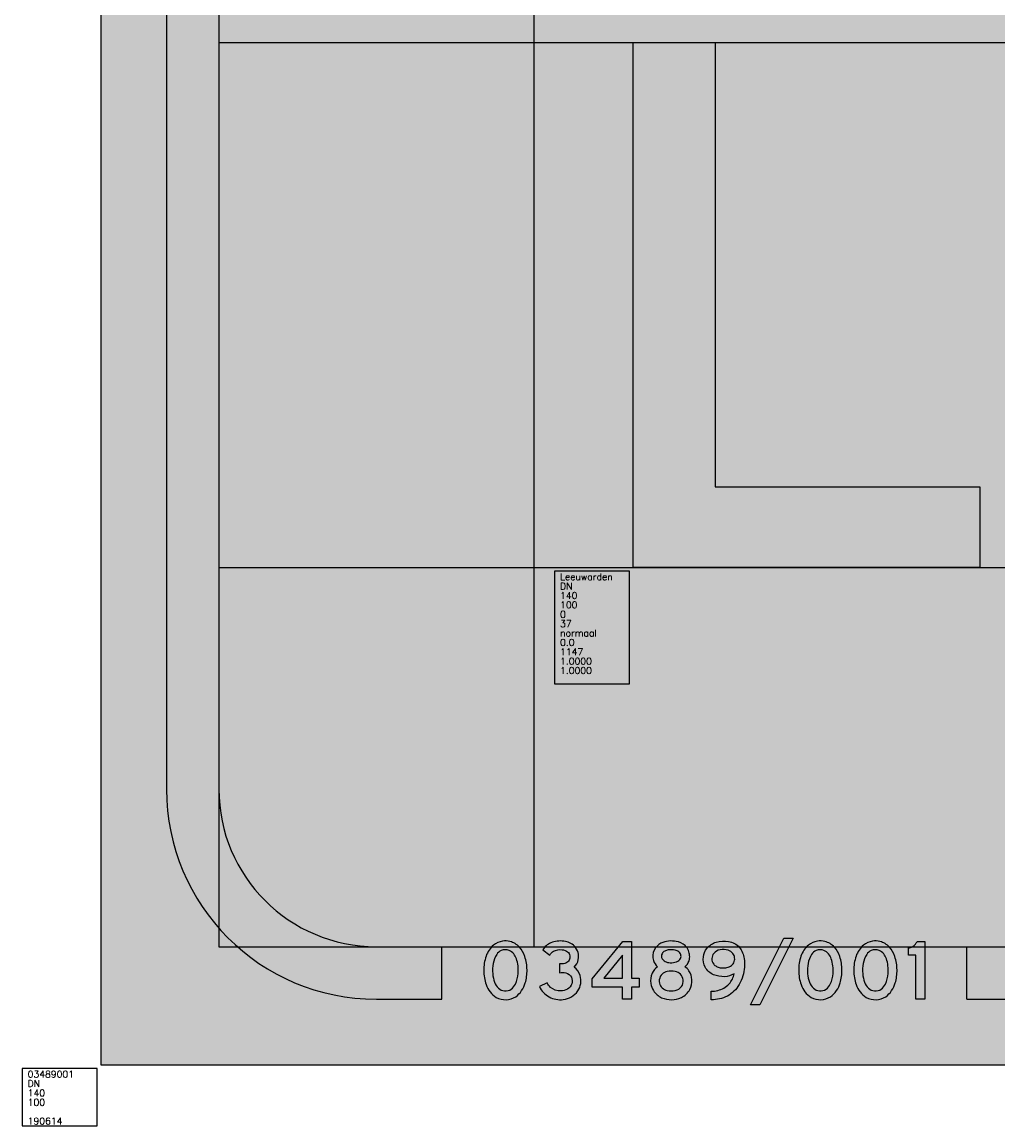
# Model space of a CAD drawing. Header units: millimetres. Extents: x -21 to 2000, y -16 to 1800.
# Tile 1 of 7: x -21 to 239, y -16 to 278. Entities that reach past the tile are written whole.
import ezdxf

# ---------------------------------------------------------------- set-up
doc = ezdxf.new("R2010")
doc.units = ezdxf.units.MM
doc.header["$LTSCALE"] = 30
doc.header["$MEASUREMENT"] = 0
doc.layers.get('0').update_dxf_attribs({"linetype": 'CONTINUOUS'})
for name, color, linetype in [('1', 1, 'CONTINUOUS'), ('105', 5, 'CONTINUOUS'), ('107', 7, 'CONTINUOUS'), ('136', 7, 'CONTINUOUS'), ('139', 7, 'CONTINUOUS'), ('15', 5, 'CONTINUOUS'), ('37', 7, 'CONTINUOUS'), ('97', 7, 'CONTINUOUS')]:
    doc.layers.add(name, color=color, linetype=linetype)
doc.styles.get("Standard").update_dxf_attribs({"font": 'SIMPLEX'})

# ---------------------------------------------------------------- blocks, each defined once
blk = doc.blocks.new('DNLKP')
blk.add_lwpolyline([(37.47945979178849, 36.82193779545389), (158.4656251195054, 36.82193779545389), (158.4656251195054, 0), (1.77635683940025e-15, 0), (0, 240), (37.47945979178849, 240)], close=True)
blk = doc.blocks.new('SDNLKP')
blk.add_hatch(color=256).paths.add_polyline_path([(37.47945979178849, 36.82193779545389), (158.4656251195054, 36.82193779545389), (158.4656251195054, 0), (1.77635683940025e-15, 0), (0, 240), (37.47945979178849, 240)])
blk = doc.blocks.new('TEXTID')
for p, q in [((-1, -1), (-21, -1)), ((-21, -1), (-21, -31)), ((-1, -31), (-1, -1)), ((-21, -31), (-1, -31))]:
    blk.add_line(p, q)
for tag, p in [('TXTVAL', (-19.5, -3.4)), ('ALFTYP', (-19.5, -5.9)), ('GROKAP', (-19.5, -8.4)), ('GROOND', (-19.5, -10.9)), ('KRIMP', (-19.5, -13.4)), ('LAYER', (-19.5, -15.9)), ('GEN', (-19.5, -18.4)), ('CURANG', (-19.5, -20.9)), ('TXTLEN', (-19.5, -23.4)), ('NOOT', (-19.5, -25.9)), ('AKTKOD', (-19.5, -28.4)), ('ERRMSG', (-19.5, -30.9))]:
    blk.add_attdef(tag, p, '', height=1.8)
blk = doc.blocks.new('DN0KP')
for points in [[(40.45529793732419, 224.7851494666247, 0.1384270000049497), (9.352808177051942, 178.5020220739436, 0.08662406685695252), (0.00112185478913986, 118.8856165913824, 0.08268446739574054), (9.74623553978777, 60.46061839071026, 0.1792285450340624), (51.5658490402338, 7.686050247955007, 0.274076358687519), (132.4634024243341, 10.39780016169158, 0.174710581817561), (172.2030758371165, 67.59894026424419, 0.08051803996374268), (179.5426318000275, 121.9833067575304, 0.08469029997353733), (170.3827463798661, 177.9778767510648, 0.09884148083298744), (148.1360465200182, 216.2643792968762, 0.1497161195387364), (108.8438341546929, 239.819373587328, 0.09483920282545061), (77.760138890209, 241.1787553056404, 0.1366437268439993)], [(142.1092436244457, 138.4091709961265, 0.06336635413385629), (135.244980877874, 168.4038626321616, 0.07902996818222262), (124.1816794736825, 188.2336502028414, 0.1274487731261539), (105.0306303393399, 202.9257144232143, 0.2058863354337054), (72.58641626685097, 202.0907334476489, 0.1277766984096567), (53.63407780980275, 185.9627238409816, 0.1151079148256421), (38.95261394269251, 148.9177409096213, 0.0626218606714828), (37.03436094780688, 106.036177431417, 0.07294287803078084), (44.8412987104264, 70.28829267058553, 0.1101961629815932), (61.08272130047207, 45.70504782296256, 0.1672508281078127), (86.14206014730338, 34.35820914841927, 0.1804744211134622), (113.8623771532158, 41.98234333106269, 0.119734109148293), (131.0942601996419, 62.45369619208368, 0.1040338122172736), (142.5961041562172, 107.1083970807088, 0.04305465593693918)]]:
    blk.add_lwpolyline(points, format="xyb", close=True)
blk = doc.blocks.new('SDN0KP')
h = blk.add_hatch(color=256)
edge = h.paths.add_edge_path()
edge.add_arc((106.8899526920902, 146.5486570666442), 102.6377712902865, 130.3363094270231, 161.8610999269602)
edge.add_arc((175.4408828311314, 121.9070551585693), 175.4657767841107, 161.1833157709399, 180.9866552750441)
edge.add_arc((180.3164329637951, 118.9364403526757), 180.3153182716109, 180.0161494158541, 198.9230247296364)
edge.add_arc((101.9048735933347, 90.53232000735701), 96.94081599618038, 198.0716944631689, 238.7163105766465)
edge.add_arc((89.72689732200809, 77.2899705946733), 79.37865792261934, 241.2658016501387, 302.5739602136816)
edge.add_arc((72.98036867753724, 94.12764124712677), 102.7079237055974, 305.3906022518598, 345.0312223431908)
edge.add_arc((8.10987718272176, 117.4319270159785), 171.4931614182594, 343.1071410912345, 361.5207922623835)
edge.add_arc((10.85607968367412, 123.1351719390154), 168.6904847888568, 359.6087655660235, 378.9721465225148)
edge.add_arc((63.36732526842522, 141.4022196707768), 113.0932316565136, 18.86936682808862, 41.44882514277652)
edge.add_arc((90.03881842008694, 163.9013536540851), 78.21236709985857, 42.02833428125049, 76.08776511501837)
edge.add_arc((89.75083163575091, 159.2981663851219), 82.75389751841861, 76.66051858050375, 98.33124563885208)
edge.add_arc((88.54103538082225, 166.0043015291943), 75.94357266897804, 98.16123844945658, 129.2849203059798)
edge = h.paths.add_edge_path(flags=16)
edge.add_arc((20.81387665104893, 126.4336035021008), 121.8851109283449, 5.638574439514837, 20.14168238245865)
edge.add_arc((67.37642049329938, 143.5401679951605), 72.2796292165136, 20.12034374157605, 38.19511066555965)
edge.add_arc((86.25472813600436, 158.6237066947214), 48.11655008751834, 37.97950812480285, 67.03198930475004)
edge.add_arc((89.7794313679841, 164.7823954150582), 41.07933610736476, 68.2065271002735, 114.7419387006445)
edge.add_arc((94.15011904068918, 157.551170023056), 49.48500770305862, 115.8338127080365, 144.9602445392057)
edge.add_arc((125.6843746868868, 135.9764165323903), 87.69193918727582, 145.2482617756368, 171.5134565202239)
edge.add_arc((208.5146244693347, 119.8489098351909), 172.0356717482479, 170.2720742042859, 184.6052312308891)
edge.add_arc((162.8060754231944, 114.7768953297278), 126.0750741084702, 183.9754750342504, 200.6631965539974)
edge.add_arc((108.0563188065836, 94.39585013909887), 67.65584300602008, 200.8747532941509, 226.0283660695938)
edge.add_arc((90.09875958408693, 76.44154982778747), 42.268936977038, 226.6492701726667, 264.6288082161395)
edge.add_arc((89.78496966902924, 75.31880666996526), 41.12227302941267, 264.9176615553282, 305.8388647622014)
edge.add_arc((80.34773777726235, 87.68168685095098), 56.67151886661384, 306.2552950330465, 333.5663141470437)
edge.add_arc((30.6984386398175, 112.1215786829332), 112.0099082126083, 333.6774487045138, 357.4347793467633)
edge.add_arc((-39.06064183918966, 119.9370332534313), 182.1091630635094, 355.9604668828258, 365.8217768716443)
blk = doc.blocks.new('DN3KP')
blk.add_lwpolyline([(145.7479209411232, 220.2407501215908, 0.173754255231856), (101.8083410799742, 241.1316138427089, 0.1294467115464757), (47.47918904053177, 234.3396829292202, 0.1741704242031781), (14.42339881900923, 204.8887934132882), (43.7122667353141, 183.4979201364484, -0.1471755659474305), (58.73478444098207, 199.2559624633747, -0.1565625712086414), (94.82840402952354, 205.4057891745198, -0.1445403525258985), (117.3408088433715, 196.9699776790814, -0.199126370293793), (126.7061451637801, 180.3090250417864, -0.1453735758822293), (123.6769017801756, 162.2614053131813, -0.1785509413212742), (109.6279518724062, 150.0048308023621, -0.08309730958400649), (91.45504516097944, 146.4078058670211, -0.0135926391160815), (84.15876213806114, 146.3517861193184), (84.15876213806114, 110.2119110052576, -0.1211613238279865), (109.7771068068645, 109.5591660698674, -0.2324444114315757), (132.8918702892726, 91.01926504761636, -0.1723152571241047), (134.568077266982, 64.38996469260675, -0.18045400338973), (116.5622801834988, 42.12823977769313, -0.1383256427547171), (89.38688129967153, 34.20163037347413, -0.190732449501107), (45.94324950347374, 49.2822273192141, -0.09810209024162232), (31.88776118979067, 68.40941826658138), (0, 52.62990514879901, 0.1600670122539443), (40.48514926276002, 9.677802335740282, 0.1529553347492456), (99.20606889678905, -1.363182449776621, 0.2177960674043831), (159.8475783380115, 34.23811546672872, 0.2298928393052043), (169.0085701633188, 98.3380776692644, 0.1825906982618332), (144.3933533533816, 132.8050487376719, 0.1715983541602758), (161.5727804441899, 164.4873786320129, 0.2469448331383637)], format="xyb", close=True)
blk = doc.blocks.new('SDN3KP')
h = blk.add_hatch(color=256)
edge = h.paths.add_edge_path()
edge.add_arc((94.62753954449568, 169.3739854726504), 72.11602554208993, 44.85751989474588, 84.28542351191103)
edge.add_arc((87.54120018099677, 134.5681217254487), 107.5143207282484, 82.37436210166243, 111.8773048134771)
edge.add_arc((71.94201752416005, 173.6060943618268), 65.47517665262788, 111.9390394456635, 151.4595203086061)
edge.add_line((14.42339881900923, 204.8887934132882), (43.7122667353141, 183.4979201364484))
edge.add_arc((77.4111485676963, 166.4116555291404), 37.78299981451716, 119.62399868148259, 153.1137317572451, ccw=False)
edge.add_arc((86.36096417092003, 146.1091072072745), 59.89819721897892, 81.87322585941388, 117.46578792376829, ccw=False)
edge.add_arc((91.79868021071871, 163.0634475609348), 42.4505962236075, 53.008919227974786, 85.90728721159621, ccw=False)
edge.add_arc((101.9353239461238, 177.3476914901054), 24.94720585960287, 6.817313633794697, 51.86449085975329, ccw=False)
edge.add_arc((94.81081179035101, 176.3845341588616), 32.13586656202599, -26.07082333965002, 7.014575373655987, ccw=False)
edge.add_arc((100.0383593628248, 175.1767914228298), 26.93673859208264, 290.8550030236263, 331.34913939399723, ccw=False)
edge.add_arc((89.79449927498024, 202.5023596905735), 56.11912669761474, 271.69561013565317, 290.6964562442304, ccw=False)
edge.add_arc((86.77676158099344, 280.5504839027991), 134.2242318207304, 268.88239381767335, 271.9974053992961, ccw=False)
edge.add_line((84.15876213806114, 146.3517861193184), (84.15876213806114, 110.2119110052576))
edge.add_arc((95.64085546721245, 57.80153831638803), 53.65338416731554, 74.723725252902, 102.35716032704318, ccw=False)
edge.add_arc((102.4717176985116, 76.77191164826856), 33.59126021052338, 25.096158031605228, 77.43900243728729, ccw=False)
edge.add_arc((96.2425669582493, 75.34493391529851), 39.86045773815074, -15.95206236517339, 23.155634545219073, ccw=False)
edge.add_arc((95.72820981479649, 77.39193155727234), 40.95835013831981, 300.5749326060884, 341.4916040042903, ccw=False)
edge.add_arc((88.92269991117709, 86.34006862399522), 52.14050448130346, 270.5100830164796, 302.01208058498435, ccw=False)
edge.add_arc((86.71266578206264, 96.61355896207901), 62.46919447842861, 229.2596360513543, 272.45349889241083, ccw=False)
edge.add_arc((87.18947797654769, 94.31962864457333), 61.07060570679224, 205.1042422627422, 227.5158721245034, ccw=False)
edge.add_line((31.88776118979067, 68.40941826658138), (0, 52.62990514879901))
edge.add_arc((85.60833478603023, 92.7653321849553), 94.54966678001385, 205.1184124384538, 241.4944946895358)
edge.add_arc((87.4695077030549, 97.88912416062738), 99.94382039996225, 241.9587129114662, 276.743895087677)
edge.add_arc((90.59987439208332, 82.7437277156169), 84.5460757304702, 275.8424259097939, 324.9900920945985)
edge.add_arc((98.40575556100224, 75.72382634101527), 74.13610316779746, 325.9726553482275, 377.7603873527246)
edge.add_arc((111.0827230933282, 82.99246499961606), 59.9240484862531, 14.83784912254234, 56.22859386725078)
edge.add_arc((108.1845425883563, 172.9377662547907), 54.05287219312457, 312.0576221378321, 351.0057357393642)
edge.add_arc((100.6592080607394, 177.3203887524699), 62.25069838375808, 348.1031458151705, 403.5886425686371)
blk = doc.blocks.new('DN4KP')
for points in [[(-1.781685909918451e-15, 85.17287992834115), (126.6082395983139, 240.0623855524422), (162.7820559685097, 240.0623855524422), (162.7820559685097, 86.81711220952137), (195.3385613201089, 86.81711220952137), (195.3385613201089, 50.64329583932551), (162.7820559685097, 50.6432958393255), (162.7820559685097, -7.126743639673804e-15), (125.9505466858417, 1.425348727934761e-14), (125.9505466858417, 50.6432958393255), (0, 50.64329583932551)], [(47.35483127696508, 86.81711220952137), (125.9505466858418, 86.81711220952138), (125.9505466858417, 183.4996181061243)]]:
    blk.add_lwpolyline(points, close=True)
blk = doc.blocks.new('SDN4KP')
h = blk.add_hatch(color=256)
h.paths.add_polyline_path([(-1.781685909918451e-15, 85.17287992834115), (126.6082395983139, 240.0623855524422), (162.7820559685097, 240.0623855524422), (162.7820559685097, 86.81711220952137), (195.3385613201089, 86.81711220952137), (195.3385613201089, 50.64329583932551), (162.7820559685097, 50.6432958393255), (162.7820559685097, -7.126743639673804e-15), (125.9505466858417, 1.425348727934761e-14), (125.9505466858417, 50.6432958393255), (0, 50.64329583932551)])
h.paths.add_polyline_path([(47.35483127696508, 86.81711220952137), (125.9505466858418, 86.81711220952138), (125.9505466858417, 183.4996181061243)], flags=16)
blk = doc.blocks.new('DN8KP')
for points in [[(6.93043595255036, 107.9921712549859, 0.1509221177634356), (0.8112390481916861, 65.1855138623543, 0.1019848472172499), (12.02709570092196, 35.69835113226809, 0.1463325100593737), (46.22309653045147, 6.055474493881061, 0.2109342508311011), (128.1085493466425, 7.032410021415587, 0.1591025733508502), (163.136059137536, 40.79828995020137, 0.1375109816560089), (172.0797537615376, 81.16820496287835, 0.1363921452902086), (159.4643982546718, 118.1502816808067, 0.09421208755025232), (142.672318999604, 134.7891198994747, 0.1467580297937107), (160.0997995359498, 159.5260612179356, 0.1085022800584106), (162.673895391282, 181.3477549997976, 0.09471831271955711), (157.95006171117, 202.067700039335, 0.1041887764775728), (143.6822962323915, 222.5297053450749, 0.1463643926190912), (106.8584747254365, 240.164426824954, 0.06559248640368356), (75.36711567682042, 241.514600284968, 0.09738090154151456), (43.29383327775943, 232.7489361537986, 0.1649445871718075), (15.27899324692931, 204.2498438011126, 0.19094135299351), (11.79410754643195, 160.4253467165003, 0.1470306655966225), (29.47940828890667, 134.8268582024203, 0.132427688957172)], [(108.1319666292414, 155.2234760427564, 0.1865241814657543), (124.6544310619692, 169.5340344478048, 0.2030329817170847), (125.5859381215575, 186.0719341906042, 0.1390846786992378), (117.7618526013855, 196.9047849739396, 0.1187979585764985), (101.8955499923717, 204.1679831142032, 0.09027313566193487), (73.59069005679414, 204.833484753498, 0.08093928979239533), (59.08442421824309, 200.062022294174, 0.1512973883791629), (47.75418537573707, 188.9024311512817, 0.2592457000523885), (48.17161090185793, 168.274331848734, 0.1488560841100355), (60.57427158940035, 156.8320321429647, 0.1063557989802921), (81.25694116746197, 151.6808335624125, 0.1090328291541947)], [(69.64706960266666, 36.06062732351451, 0.1173525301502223), (102.6222363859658, 36.06889429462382, 0.1759890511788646), (128.5402229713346, 52.6613455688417, 0.1966505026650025), (135.7058962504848, 80.3152949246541, 0.1665093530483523), (124.6007885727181, 103.3805674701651, 0.144980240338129), (102.2093190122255, 115.276873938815, 0.1113703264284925), (68.88993142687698, 115.0270666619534, 0.05627887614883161), (58.02592977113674, 110.9905967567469, 0.1556183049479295), (40.71595435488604, 94.13856859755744, 0.1737106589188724), (36.97204567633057, 67.07912512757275, 0.1509935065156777), (48.71405112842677, 47.05321370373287, 0.125919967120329), (68.96156060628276, 36.23771331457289, -0.006359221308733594)]]:
    blk.add_lwpolyline(points, format="xyb", close=True)
blk = doc.blocks.new('SDN8KP')
h = blk.add_hatch(color=256)
edge = h.paths.add_edge_path()
edge.add_arc((73.16424192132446, 76.68337430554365), 73.26088874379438, 154.6998442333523, 189.0295621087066)
edge.add_arc((77.95055225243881, 77.64989978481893), 78.1398397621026, 189.1786789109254, 212.4713519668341)
edge.add_arc((78.68367964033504, 78.04765855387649), 78.97191919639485, 212.4292523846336, 245.729844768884)
edge.add_arc((86.05947288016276, 99.27675107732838), 101.3762461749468, 246.8614612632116, 294.5056100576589)
edge.add_arc((93.90858540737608, 77.56130254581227), 78.38343073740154, 295.8690780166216, 332.0296164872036)
edge.add_arc((95.60174935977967, 76.93574772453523), 76.5950315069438, 331.848864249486, 363.1676403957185)
edge.add_arc((99.246789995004, 76.96608469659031), 72.95408436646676, 3.302037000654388, 34.36911553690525)
edge.add_arc((107.3076435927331, 82.30595657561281), 63.28619675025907, 34.49849341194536, 56.02676905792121)
edge.add_arc((110.1546542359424, 176.2056244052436), 52.65667447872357, 308.1367997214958, 341.5328637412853)
edge.add_arc((111.6994295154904, 176.2980560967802), 51.22397515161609, 340.8874601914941, 365.6574507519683)
edge.add_arc((106.1142889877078, 179.3514750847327), 56.59482494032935, 2.021424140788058, 23.66469189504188)
edge.add_arc((102.250765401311, 178.4349674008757), 60.5055176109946, 22.99109505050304, 46.78356005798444)
edge.add_arc((95.7943962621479, 169.7969833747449), 71.23195160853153, 47.75662810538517, 81.0643742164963)
edge.add_arc((85.98886797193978, 121.3293640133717), 120.65368887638, 80.03938712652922, 95.0505744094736)
edge.add_arc((81.62062287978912, 155.5728339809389), 86.16898251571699, 94.16176240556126, 116.4096720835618)
edge.add_arc((71.3061698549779, 177.1936268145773), 62.21803111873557, 116.7583511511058, 154.2235283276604)
edge.add_arc((68.82409890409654, 177.9411777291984), 59.65923440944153, 153.8334278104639, 197.0734854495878)
edge.add_arc((63.22158174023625, 177.0468011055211), 54.04681163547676, 197.9109281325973, 231.3681558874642)
edge.add_arc((67.97563993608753, 79.58757950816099), 67.33006580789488, 124.8726253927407, 155.0472417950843)
edge = h.paths.add_edge_path(flags=16)
edge.add_arc((86.11728412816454, 105.3454260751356), 71.21552713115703, 256.6279814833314, 283.4007469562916)
edge.add_arc((92.7409629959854, 80.04241171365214), 45.07005433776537, 282.6645478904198, 322.589431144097)
edge.add_arc((98.32638543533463, 75.24569236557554), 37.72172714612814, 323.2224900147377, 367.7236234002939)
edge.add_arc((96.48289230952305, 75.63680803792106), 39.50104147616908, 6.802055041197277, 44.6162637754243)
edge.add_arc((93.32256744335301, 71.52905717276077), 44.64130178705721, 45.52029600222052, 78.51740957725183)
edge.add_arc((86.10342809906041, 41.28553606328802), 75.7239579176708, 77.71983444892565, 103.139283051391)
edge.add_arc((81.33180007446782, 64.90200764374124), 51.6461192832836, 103.9400292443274, 116.8246058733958)
edge.add_arc((75.78801690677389, 75.42963418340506), 39.7501421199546, 116.541336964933, 151.9226364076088)
edge.add_arc((76.61214028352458, 75.38329711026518), 40.5005724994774, 152.4135412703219, 191.8317460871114)
edge.add_arc((75.24401109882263, 76.06417018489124), 39.31252182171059, 193.2119710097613, 227.5576854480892)
edge.add_arc((79.97029940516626, 81.20723576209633), 46.29741114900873, 227.5366309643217, 256.244270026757)
edge.add_arc((62.34281694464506, 9.200852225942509), 27.83522274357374, 74.78686350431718, 76.24427002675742, ccw=False)
edge = h.paths.add_edge_path(flags=16)
edge.add_arc((97.87994792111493, 183.7534997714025), 30.31610366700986, 289.7654637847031, 332.0280009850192)
edge.add_arc((105.5960562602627, 178.9026924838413), 21.23660527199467, 333.822331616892, 379.7300432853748)
edge.add_arc((102.5788838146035, 177.6968834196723), 24.48399524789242, 20.00256805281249, 51.67524020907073)
edge.add_arc((94.75964405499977, 167.6183474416), 37.23972370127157, 51.85313392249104, 78.95261218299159)
edge.add_arc((85.91511686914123, 126.7528063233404), 79.04735188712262, 78.33653838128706, 98.96969020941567)
edge.add_arc((80.97878952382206, 157.9352773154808), 47.47658238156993, 98.95250396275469, 117.4620733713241)
edge.add_arc((71.43702833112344, 176.1889838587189), 26.87952366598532, 117.3583592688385, 151.7721628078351)
edge.add_arc((66.5183834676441, 178.9638660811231), 21.23370447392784, 152.0918119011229, 210.2267203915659)
edge.add_arc((73.16417803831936, 182.9215816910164), 28.96843696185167, 210.373042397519, 244.2396646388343)
edge.add_arc((82.88705165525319, 202.3231969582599), 50.66859215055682, 243.8726952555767, 268.1563614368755)
edge.add_arc((86.66813968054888, 214.3409970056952), 62.89337923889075, 265.0643035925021, 289.954465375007)
blk = doc.blocks.new('DN9KP')
for points in [[(88.3692773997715, 93.64849607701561, -0.1054753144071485), (43.09203069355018, 101.601202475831, -0.1722998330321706), (8.105591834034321, 132.985715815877, -0.1488909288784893), (0.5468121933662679, 176.2109268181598, -0.1404679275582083), (15.68771587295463, 211.2069439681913, -0.1459596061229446), (54.27380291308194, 237.1286703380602, -0.1206496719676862), (105.1048881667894, 240.3243385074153, -0.1819859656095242), (150.9610396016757, 214.9484392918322, -0.1379542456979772), (170.0957458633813, 168.8706856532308, -0.1134490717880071), (164.9959408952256, 97.25090091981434, -0.05845135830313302), (148.8857938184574, 60.51751385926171, -0.1396670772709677), (100.3459637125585, 12.99228948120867, -0.1259720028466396), (33.54302939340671, -2.027925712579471), (33.54302939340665, 33.43073197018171, 0.1314859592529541), (85.8850701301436, 46.40110961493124, 0.07907431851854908), (107.4775139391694, 63.71827042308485, 0.1320066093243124), (129.0490279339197, 106.0555068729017, -0.1182661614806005)], [(54.92102700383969, 136.1430237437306, 0.08034011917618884), (70.2785617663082, 130.8981072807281, 0.08066917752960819), (93.56075542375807, 130.495922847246, 0.09773723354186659), (112.9151979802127, 137.2754865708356, 0.1320406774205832), (126.7941909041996, 151.4054694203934, 0.1587589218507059), (130.594040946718, 172.3075120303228, 0.1326003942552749), (123.6944083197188, 189.3978360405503, 0.1490082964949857), (104.0814923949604, 203.1352554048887, 0.1275192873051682), (70.31680641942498, 205.1239875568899, 0.1803957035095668), (43.86567966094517, 189.9432241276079, 0.162197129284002), (36.19622120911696, 168.5771928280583, 0.1810435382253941), (43.73437319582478, 145.254410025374, 0.09790183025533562)]]:
    blk.add_lwpolyline(points, format="xyb", close=True)
blk = doc.blocks.new('SDN9KP')
h = blk.add_hatch(color=256)
edge = h.paths.add_edge_path()
edge.add_arc((84.37063689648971, 203.7481059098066), 110.1721979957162, 247.99586363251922, 272.0799762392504, ccw=False)
edge.add_arc((69.78456794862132, 166.5503094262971), 70.22021104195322, 208.5542402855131, 247.6585041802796, ccw=False)
edge.add_arc((75.2958924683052, 167.0087697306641), 75.31337661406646, 172.9817840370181, 206.8562189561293, ccw=False)
edge.add_arc((69.17302063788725, 167.2933771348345), 69.20317317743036, 140.6126405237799, 172.5962549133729, ccw=False)
edge.add_arc((78.43367974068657, 159.4854575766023), 81.31523926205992, 107.2843313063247, 140.5012476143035, ccw=False)
edge.add_arc((86.21474854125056, 134.9318365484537), 107.0720170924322, 79.83842731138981, 107.3562898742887, ccw=False)
edge.add_arc((94.32778574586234, 166.7286062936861), 74.38062742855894, 40.41241048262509, 81.66901796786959, ccw=False)
edge.add_arc((78.61567150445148, 157.8936711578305), 92.13630582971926, 6.842406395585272, 38.260879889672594, ccw=False)
edge.add_arc((11.75349656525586, 144.1542444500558), 160.2596966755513, -17.017924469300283, 8.871992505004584, ccw=False)
edge.add_arc((0.3667249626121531, 147.5528672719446), 172.1425762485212, 329.6287844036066, 343.0096239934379, ccw=False)
edge.add_arc((41.20653877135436, 121.9449296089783), 123.9683402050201, 298.4930820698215, 330.2966866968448, ccw=False)
edge.add_arc((37.60889045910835, 135.9533197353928), 138.0411363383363, 268.3121670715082, 297.03154562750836, ccw=False)
edge.add_line((33.54302939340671, -2.027925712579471), (33.54302939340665, 33.43073197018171))
edge.add_arc((35.47925960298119, 137.7155692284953), 104.3028104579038, 268.9363259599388, 298.8988076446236)
edge.add_arc((42.27399112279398, 122.8991355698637), 88.05608546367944, 299.6872126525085, 317.7720807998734)
edge.add_arc((39.48032442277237, 125.0280876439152), 91.55605643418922, 317.9605290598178, 348.0402991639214)
edge.add_arc((82.84910273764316, 184.6411902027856), 91.15998416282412, 273.4716584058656, 300.4509464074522, ccw=False)
edge = h.paths.add_edge_path(flags=16)
edge.add_arc((78.8154255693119, 181.0012301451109), 50.82520009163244, 241.9573319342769, 260.3304687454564)
edge.add_arc((83.15794818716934, 202.3807891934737), 72.63368645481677, 259.7863189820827, 278.2343847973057)
edge.add_arc((86.06232816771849, 182.9191110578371), 52.95674719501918, 278.140170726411, 300.4689757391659)
edge.add_arc((93.56804070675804, 170.1602036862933), 38.15386106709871, 300.4696947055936, 330.5571388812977)
edge.add_arc((96.6089596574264, 167.6893552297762), 34.29742151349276, 331.6546770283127, 367.7383967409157)
edge.add_arc((95.48929017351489, 168.0730790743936), 35.35921307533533, 6.87794747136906, 37.09146196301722)
edge.add_arc((91.35161971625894, 164.0914226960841), 41.06665960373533, 38.04118168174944, 71.94193145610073)
edge.add_arc((83.36366482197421, 139.0107805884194), 67.3882530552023, 72.09499460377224, 101.1633779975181)
edge.add_arc((77.44475130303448, 162.0694324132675), 43.64060399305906, 99.40040088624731, 140.304132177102)
edge.add_arc((72.09677026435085, 167.7500000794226), 35.91007755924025, 141.8281537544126, 178.6800684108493)
edge.add_arc((71.1157288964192, 166.983926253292), 34.95583664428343, 177.3875868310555, 218.4350951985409)
edge.add_arc((72.37133404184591, 168.9909160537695), 37.19539279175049, 219.6545400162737, 242.0207102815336)
blk = doc.blocks.new('DNSTR')
blk.add_lwpolyline([(139.0307128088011, 253.8081972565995), (178.4827385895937, 253.8081972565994), (39.74300869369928, -23.72609525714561), (-0.09261080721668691, -23.72609525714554)], close=True)
blk = doc.blocks.new('SDNSTR')
blk.add_hatch(color=256).paths.add_polyline_path([(139.0307128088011, 253.8081972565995), (178.4827385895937, 253.8081972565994), (39.74300869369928, -23.72609525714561), (-0.09261080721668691, -23.72609525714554)])
blk = doc.blocks.new('DN1KP')
blk.add_lwpolyline([(35.17684186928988, 240.0623855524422), (67.74354695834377, 240.0623855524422), (67.74354695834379, 5.701394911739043e-14), (29.92549830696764, 8.552092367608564e-14), (29.92549830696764, 183.4996181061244), (1.140278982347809e-13, 183.4996181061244), (1.140278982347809e-13, 213.1366746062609, 0.104683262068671), (15.89977533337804, 218.0593839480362, 0.102263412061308), (28.06911256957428, 229.2486778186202, 0.02636185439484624)], format="xyb", close=True)
blk = doc.blocks.new('SDN1KP')
h = blk.add_hatch(color=256)
edge = h.paths.add_edge_path()
edge.add_line((35.17684186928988, 240.0623855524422), (67.74354695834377, 240.0623855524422))
edge.add_line((67.74354695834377, 240.0623855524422), (67.74354695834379, 5.684341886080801e-14))
edge.add_line((67.74354695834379, 5.701394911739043e-14), (29.92549830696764, 8.552092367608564e-14))
edge.add_line((29.92549830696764, 8.552092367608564e-14), (29.92549830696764, 183.4996181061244))
edge.add_line((29.92549830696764, 183.4996181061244), (1.13686837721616e-13, 183.4996181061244))
edge.add_line((1.140278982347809e-13, 183.4996181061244), (1.140278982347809e-13, 213.1366746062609))
edge.add_arc((-3.67748072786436, 253.1530690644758), 40.18501822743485, 275.2506965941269, 299.1552666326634)
edge.add_arc((-5.08359091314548, 253.0928898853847), 40.83684852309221, 300.9195579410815, 324.2754143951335)
edge.add_arc((-70.8564672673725, 302.0141258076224), 122.8050518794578, 323.6633818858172, 329.7036749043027)
blk = doc.blocks.new('BORDID')
for p, q in [((-1, -1), (-21, -1)), ((-21, -1), (-21, -16.29246958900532)), ((-1, -16.29246958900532), (-1, -1)), ((-21, -16.29246958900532), (-1, -16.29246958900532))]:
    blk.add_line(p, q)
for tag, p in [('BORDNR', (-19.5, -3.4)), ('ALFTYP', (-19.5, -5.9)), ('GROKAP', (-19.5, -8.4)), ('GROOND', (-19.5, -10.9)), ('NOM', (-19.5, -13.4)), ('DATUM', (-19.5, -15.9))]:
    blk.add_attdef(tag, p, '', height=1.8)

msp = doc.modelspace()

# ---------------------------------------------------------------- hatches: boundary and pattern name
at = {"layer": '107'}
h = msp.add_hatch(color=256, dxfattribs=at)
h.dxf.hatch_style = 1
h.paths.add_polyline_path([(1982.5, 73.49999999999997), (1982.5, 1726.5, 0.4142135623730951), (1926.5, 1782.5), (73.5, 1782.5, 0.4142135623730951), (17.5, 1726.5), (17.5, 73.5, 0.4142135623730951), (73.5, 17.49999999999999), (90.99999999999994, 17.5), (90.99999999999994, 31.5), (73.5, 31.50000000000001, -0.4142135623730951), (31.5, 73.50000000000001), (31.5, 1726.5, -0.4142135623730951), (73.5, 1768.5), (1926.5, 1768.5, -0.4142135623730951), (1968.5, 1726.5), (1968.5, 73.5, -0.4142135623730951), (1926.5, 31.5), (231, 31.5), (231, 17.5), (1926.5, 17.50000000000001, 0.4142135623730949)])

# ---------------------------------------------------------------- linework, layer by layer
at = {"layer": '1'}
for p, q in [((31.5, 1768.5), (31.5, 31.5)), ((115.5, 1768.5), (115.5, 31.5)), ((31.5, 272.6428571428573), (1968.5, 272.6428571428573)), ((31.5, 132.6428571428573), (1968.5, 132.6428571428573)), ((31.5, 31.5), (1968.5, 31.5))]:
    msp.add_line(p, q, dxfattribs=at)
at = {"layer": '105'}
msp.add_solid([(0, 0), (2000, 0), (0, 1800), (2000, 1800)], dxfattribs=at)
at = {"layer": '15'}
for p, q in [((0, 1800), (0, 0)), ((0, 0), (2000, 0))]:
    msp.add_line(p, q, dxfattribs=at)
at = {"layer": '97'}
for p, q in [((91, 17.5), (91, 31.5)), ((231, 17.5), (231, 31.5))]:
    msp.add_line(p, q, dxfattribs=at)
for points in [[(231, 17.5), (1926.5, 17.5, 0.414213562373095), (1982.5, 73.5), (1982.5, 1726.5, 0.414213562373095), (1926.5, 1782.5), (73.5, 1782.5, 0.414213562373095), (17.5, 1726.5), (17.5, 73.5, 0.414213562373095), (73.5, 17.5), (90.99999999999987, 17.5)], [(231, 17.5), (1926.5, 17.5, 0.414213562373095), (1982.5, 73.5), (1982.5, 1726.5, 0.414213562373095), (1926.5, 1782.5), (73.5, 1782.5, 0.414213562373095), (17.5, 1726.5), (17.5, 73.5, 0.414213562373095), (73.5, 17.5), (91, 17.5)], [(231, 31.5), (1926.5, 31.5, 0.4142135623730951), (1968.5, 73.5), (1968.5, 1726.5, 0.4142135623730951), (1926.5, 1768.5), (73.5, 1768.5, 0.4142135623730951), (31.5, 1726.5), (31.5, 73.5, 0.4142135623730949), (73.49999999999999, 31.5), (91.00000000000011, 31.5)], [(231, 31.5), (1926.5, 31.5, 0.4142135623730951), (1968.5, 73.5), (1968.5, 1726.5, 0.4142135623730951), (1926.5, 1768.5), (73.5, 1768.5, 0.4142135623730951), (31.5, 1726.5), (31.5, 73.5, 0.4142135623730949), (73.49999999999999, 31.5), (91, 31.5)]]:
    msp.add_lwpolyline(points, format="xyb", dxfattribs=at)

# ---------------------------------------------------------------- block references
at = {"layer": '107'}
for name, p, xscale, yscale, zscale in [('SDNLKP', (142, 132.6436571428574), 0.58333, 0.58333, 0.58333), ('SDN0KP', (102.1595029, 17.5), 0.0641663, 0.0641663, 0.0641663), ('SDN3KP', (116.9819182, 17.5), 0.0641663, 0.0641663, 0.0641663), ('SDN4KP', (131.0985042, 17.5), 0.0641663, 0.0641663, 0.0641663), ('SDN8KP', (146.6267488, 17.5), 0.0641663, 0.0641663, 0.0641663), ('SDN9KP', (160.6791685, 17.5), 0.0641663, 0.0641663, 0.0641663), ('SDNSTR', (173.2557633, 17.5), 0.0641663, 0.0641663, 0.0641663), ('SDN0KP', (186.1531896, 17.5), 0.0641663, 0.0641663, 0.0641663), ('SDN0KP', (200.8472723, 17.5), 0.0641663, 0.0641663, 0.0641663), ('SDN1KP', (215.4771887, 17.5), 0.0641663, 0.0641663, 0.0641663)]:
    msp.add_blockref(name, p, dxfattribs=dict(at, xscale=xscale, yscale=yscale, zscale=zscale))
at = {"layer": '136'}
msp.add_blockref('TEXTID', (142, 132.6436571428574), dxfattribs=at).add_auto_attribs({'TXTVAL': 'Leeuwarden', 'ALFTYP': 'DN', 'GROKAP': '140', 'GROOND': '100', 'KRIMP': '0', 'LAYER': '37', 'GEN': 'normaal', 'CURANG': '0.0', 'TXTLEN': '1147', 'NOOT': '1.0000', 'AKTKOD': '1.0000'})
at = {"layer": '139'}
msp.add_blockref('BORDID', (0, 0), dxfattribs=at).add_auto_attribs({'BORDNR': '03489001', 'ALFTYP': 'DN', 'GROKAP': '140', 'GROOND': '100', 'DATUM': '190614'})
at = {"layer": '37', "xscale": 0.58333, "yscale": 0.58333, "zscale": 0.58333}
msp.add_blockref('DNLKP', (142, 132.6436571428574), dxfattribs=at)
at = {"layer": '97', "xscale": 0.0641663, "yscale": 0.0641663, "zscale": 0.0641663}
for name, p in [('DN0KP', (102.1595029, 17.5)), ('DN3KP', (116.9819182, 17.5)), ('DN4KP', (131.0985042, 17.5)), ('DN8KP', (146.6267488, 17.5)), ('DN9KP', (160.6791685, 17.5)), ('DNSTR', (173.2557633, 17.5)), ('DN0KP', (186.1531896, 17.5)), ('DN0KP', (200.8472723, 17.5)), ('DN1KP', (215.4771887, 17.5))]:
    msp.add_blockref(name, p, dxfattribs=at)

doc.saveas('drawing.dxf')
